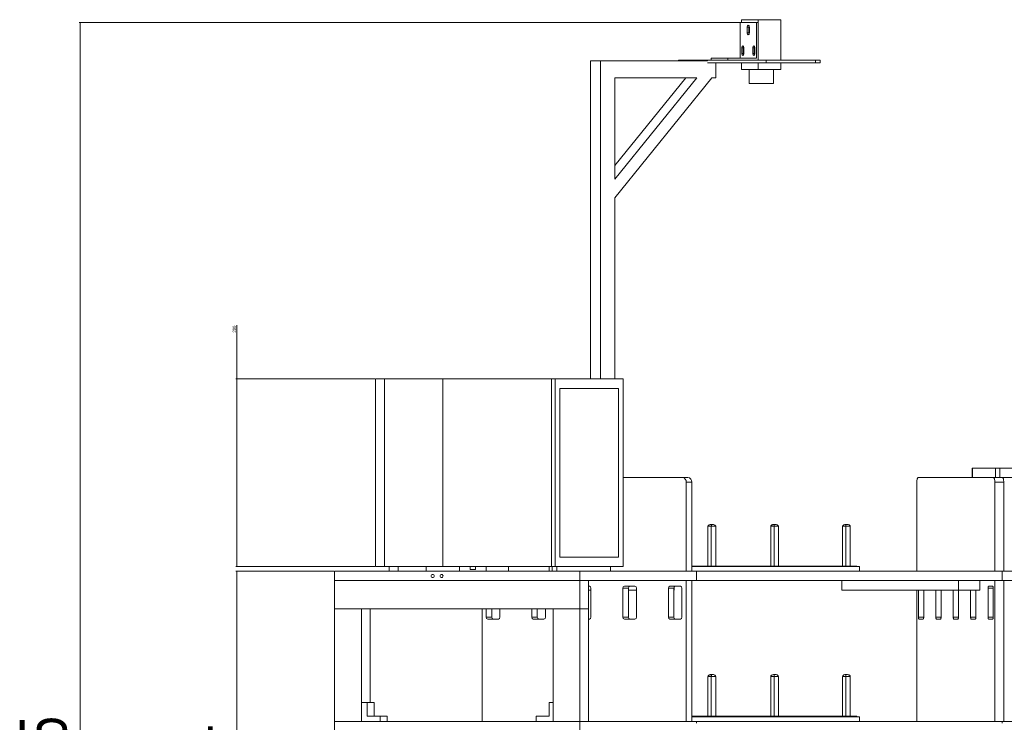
# Model space of a CAD drawing. Header units: millimetres. Extents: x 1529 to 6255, y 1713 to 5797.
# Tile 2 of 82: x 1529 to 2579, y 2724 to 3473. Entities that reach past the tile are written whole.
import ezdxf

# ---------------------------------------------------------------- set-up
doc = ezdxf.new("R2010")
doc.units = ezdxf.units.MM
doc.styles.add('SLDTEXTSTYLE0', font='TXT', dxfattribs={"width": 0.75})
doc.dimstyles.new('SLDDIMSTYLE0', dxfattribs={"dimtxt": 50, "dimasz": 3.302, "dimexe": 0, "dimexo": 0.0625, "dimgap": 12.5, "dimtad": 1, "dimrnd": 1e-09, "dimzin": 12, "dimdsep": 46, "dimtxsty": 'SLDTEXTSTYLE0', "dimsah": 1, "dimcen": 0.09, "dimadec": 0, "dimazin": 3, "dimtfac": 1, "dimtofl": 0, "dimtmove": 0, "dimatfit": 3, "dimfxl": 0, "dimfrac": 2, "dimtolj": 1, "dimtzin": 12, "dimarcsym": 0})
doc.dimstyles.new('SLDDIMSTYLE1', dxfattribs={"dimtxt": 3.5, "dimasz": 3.302, "dimexe": 0, "dimexo": 0.0625, "dimgap": 0.875, "dimtad": 1, "dimrnd": 1e-09, "dimzin": 12, "dimdsep": 46, "dimtxsty": 'SLDTEXTSTYLE0', "dimsah": 1, "dimcen": 0.09, "dimadec": 0, "dimazin": 3, "dimtfac": 1, "dimtofl": 0, "dimtmove": 0, "dimatfit": 3, "dimfxl": 0, "dimfrac": 2, "dimtolj": 1, "dimtzin": 12, "dimarcsym": 0})

# ---------------------------------------------------------------- blocks, each defined once
blk = doc.blocks.new('_D')
at = {"color": 7, "linetype": 'Continuous', "lineweight": 0}
for p, q in [((1863.7, 2884.7), (1759.5, 2884.7)), ((1760.5, 2020.7), (1760.5, 2884.7)), ((1876.3, 2020.7), (1759.5, 2020.7))]:
    blk.add_line(p, q, dxfattribs=at)
for points in [[(1760.5, 2884.7), (1760, 2881.4), (1761, 2881.4)], [(1760.5, 2020.7), (1761, 2024), (1760, 2024)]]:
    blk.add_solid(points, dxfattribs=at)
at = {"color": 7, "linetype": 'Continuous', "lineweight": 0, "insert": (1696.1, 2637.1), "char_height": 50, "attachment_point": 1, "rotation": 90, "style": 'SLDTEXTSTYLE0'}
blk.add_mtext('864', dxfattribs=at)
blk = doc.blocks.new('_D_1')
at = {"color": 7, "linetype": 'Continuous', "lineweight": 0}
for p, q in [((2313.7, 3469.7), (1592.3, 3469.7)), ((1593.3, 1924.7), (1593.3, 3469.7)), ((1956.9, 1924.7), (1592.3, 1924.7))]:
    blk.add_line(p, q, dxfattribs=at)
for points in [[(1593.3, 3469.7), (1592.8, 3466.4), (1593.8, 3466.4)], [(1593.3, 1924.7), (1593.8, 1928), (1592.8, 1928)]]:
    blk.add_solid(points, dxfattribs=at)
at = {"color": 7, "linetype": 'Continuous', "lineweight": 0, "insert": (1528.8, 2618.7), "char_height": 50, "attachment_point": 1, "rotation": 90, "style": 'SLDTEXTSTYLE0'}
blk.add_mtext('1545', dxfattribs=at)
blk = doc.blocks.new('_D_2')
at = {"color": 7, "linetype": 'Continuous', "lineweight": 0}
for p, q in [((1760.5, 3089.7), (1760.5, 3147)), ((1907.4, 3089.7), (1759.5, 3089.7)), ((1760.5, 2889.7), (1760.5, 3089.7)), ((1907.4, 2889.7), (1759.5, 2889.7))]:
    blk.add_line(p, q, dxfattribs=at)
for points in [[(1760.5, 3089.7), (1760, 3086.4), (1761, 3086.4)], [(1760.5, 2889.7), (1761, 2893), (1760, 2893)]]:
    blk.add_solid(points, dxfattribs=at)
at = {"color": 7, "linetype": 'Continuous', "lineweight": 0, "insert": (1756, 3139.2), "char_height": 3.5, "attachment_point": 1, "rotation": 90, "style": 'SLDTEXTSTYLE0'}
blk.add_mtext('200', dxfattribs=at)

msp = doc.modelspace()

# ---------------------------------------------------------------- linework, layer by layer
at = {"color": 7, "linetype": 'Continuous', "lineweight": 15}
for p, q in [((2297.064, 3431.681), (2297.064, 3469.681)), ((2297.064, 3469.681), (2314.698, 3469.681)), ((2298.682, 3469.681), (2298.682, 3472.681)), ((2316.316, 3472.681), (2298.682, 3472.681)), ((2314.698, 3469.681), (2316.316, 3469.681)), ((2314.698, 3431.681), (2314.698, 3469.681)), ((2316.316, 3429.681), (2316.316, 3472.681)), ((2316.316, 3472.681), (2340.586, 3472.681)), ((2316.316, 3429.681), (2316.316, 3469.681)), ((2340.586, 3429.681), (2340.586, 3472.681)), ((2304.706, 3458.681), (2304.706, 3464.681)), ((2306.324, 3464.681), (2304.706, 3464.681)), ((2306.324, 3458.681), (2304.706, 3458.681)), ((2306.324, 3458.681), (2306.324, 3464.681)), ((2307.057, 3458.681), (2307.057, 3464.681)), ((2298.828, 3436.681), (2298.828, 3442.681)), ((2300.446, 3442.681), (2298.828, 3442.681)), ((2300.446, 3436.681), (2298.828, 3436.681)), ((2300.446, 3436.681), (2300.446, 3442.681)), ((2301.179, 3436.681), (2301.179, 3442.681)), ((2310.583, 3436.681), (2310.583, 3442.681)), ((2312.202, 3442.681), (2310.583, 3442.681)), ((2312.202, 3436.681), (2310.583, 3436.681)), ((2312.202, 3436.681), (2312.202, 3442.681)), ((2312.935, 3436.681), (2312.935, 3442.681)), ((2137.615, 3428.678), (2137.615, 3089.678)), ((2148.195, 3428.678), (2137.615, 3428.678)), ((2148.195, 3428.678), (2148.195, 3089.678)), ((2262.226, 3428.678), (2148.195, 3428.678)), ((2231.42, 3429.681), (2231.42, 3428.678)), ((2231.42, 3429.681), (2242, 3429.681)), ((2242, 3429.681), (2262.225, 3429.681)), ((2242, 3428.678), (2242, 3429.681)), ((2262.225, 3429.681), (2262.225, 3428.678)), ((2262.225, 3429.681), (2325.081, 3429.681)), ((2262.226, 3426.681), (2325.081, 3426.681)), ((2266.322, 3429.681), (2266.322, 3431.681)), ((2266.322, 3431.681), (2283.955, 3431.681)), ((2271.165, 3410.678), (2271.165, 3426.681)), ((2283.955, 3429.681), (2283.955, 3431.681)), ((2283.955, 3431.681), (2314.698, 3431.681)), ((2298.682, 3419.681), (2298.682, 3426.681)), ((2316.316, 3419.681), (2316.316, 3426.681)), ((2325.081, 3429.681), (2325.081, 3426.681)), ((2325.081, 3429.681), (2377.667, 3429.681)), ((2325.081, 3426.681), (2377.667, 3426.681)), ((2340.586, 3419.681), (2340.586, 3426.681)), ((2377.667, 3429.681), (2377.667, 3426.681)), ((2377.667, 3429.681), (2382.424, 3429.681)), ((2377.667, 3426.681), (2382.424, 3426.681)), ((2382.424, 3429.681), (2382.424, 3426.681)), ((2316.316, 3419.681), (2298.682, 3419.681)), ((2306.634, 3419.681), (2306.634, 3404.681)), ((2340.586, 3419.681), (2316.316, 3419.681)), ((2332.634, 3404.681), (2332.634, 3419.681)), ((2163.566, 3282.678), (2267.12, 3410.678)), ((2163.566, 3410.678), (2250.94, 3410.678)), ((2163.566, 3302.678), (2163.566, 3410.678)), ((2250.94, 3410.678), (2163.566, 3302.678)), ((2239.184, 3410.678), (2163.566, 3317.209)), ((2267.12, 3410.678), (2271.165, 3410.678)), ((2306.634, 3404.681), (2332.634, 3404.681)), ((2163.566, 3089.678), (2163.566, 3282.678)), ((1908.37, 2889.678), (1908.37, 3089.678)), ((1917.881, 3089.678), (1908.37, 3089.678)), ((1917.881, 2889.678), (1917.881, 3089.678)), ((1980.06, 3089.678), (1917.881, 3089.678)), ((1980.06, 2889.678), (1980.06, 3089.678)), ((2096.03, 3089.678), (1980.06, 3089.678)), ((2096.03, 2889.678), (2096.03, 3089.678)), ((2099.834, 3089.678), (2096.03, 3089.678)), ((2099.834, 3089.678), (2099.834, 2889.678)), ((2172.453, 3089.678), (2099.834, 3089.678)), ((2172.453, 2889.678), (2172.453, 3089.678)), ((2104.933, 2899.678), (2104.933, 3079.678)), ((2104.933, 3079.678), (2167.355, 3079.678)), ((2167.355, 3079.678), (2167.355, 2899.678)), ((2544.779, 2994.678), (2544.779, 2984.678)), ((2545.024, 2994.678), (2544.779, 2994.678)), ((2545.024, 2994.678), (2545.024, 2984.678)), ((2569.393, 2994.678), (2545.024, 2994.678)), ((2569.393, 2994.678), (2569.393, 2984.678)), ((2574.148, 2994.678), (2569.393, 2994.678)), ((2574.148, 2984.678), (2574.148, 2994.678)), ((2574.148, 2994.678), (2982.066, 2994.678)), ((2172.453, 2984.678), (2235.629, 2984.678)), ((2235.629, 2984.678), (2241.507, 2984.678)), ((2487.184, 2984.678), (2567.266, 2984.678)), ((2545.024, 2984.678), (2569.393, 2984.678)), ((2569.393, 2984.678), (2574.148, 2984.678)), ((2574.148, 2984.678), (2982.066, 2984.678)), ((2239.674, 2884.678), (2239.674, 2979.678)), ((2239.674, 2979.678), (2245.552, 2979.678)), ((2245.552, 2884.678), (2245.552, 2979.678)), ((2485.639, 2884.678), (2485.639, 2979.678)), ((2568.811, 2884.678), (2568.811, 2979.678)), ((2568.811, 2979.678), (2578.322, 2979.678)), ((2578.322, 2884.678), (2578.322, 2979.678)), ((2262.858, 2932.678), (2262.858, 2890.178)), ((2262.858, 2932.678), (2266.385, 2932.678)), ((2266.35, 2934.678), (2266.938, 2934.678)), ((2266.385, 2932.678), (2266.385, 2890.178)), ((2266.385, 2932.678), (2271.239, 2932.678)), ((2267.747, 2934.678), (2266.938, 2934.678)), ((2271.239, 2890.178), (2271.239, 2932.678)), ((2329.824, 2932.678), (2333.351, 2932.678)), ((2329.824, 2932.678), (2329.824, 2890.178)), ((2333.316, 2934.678), (2333.904, 2934.678)), ((2333.351, 2890.178), (2333.351, 2932.678)), ((2333.351, 2932.678), (2338.205, 2932.678)), ((2333.904, 2934.678), (2334.713, 2934.678)), ((2338.205, 2890.178), (2338.205, 2932.678)), ((2409.763, 2932.678), (2406.236, 2932.678)), ((2406.236, 2932.678), (2406.236, 2890.178)), ((2409.728, 2934.678), (2410.316, 2934.678)), ((2414.617, 2932.678), (2409.763, 2932.678)), ((2409.763, 2932.678), (2409.763, 2890.178)), ((2410.316, 2934.678), (2411.125, 2934.678)), ((2414.617, 2890.178), (2414.617, 2932.678)), ((2167.355, 2899.678), (2104.933, 2899.678)), ((1908.37, 2889.678), (1917.881, 2889.678)), ((1917.881, 2889.678), (1980.06, 2889.678)), ((1922.935, 2884.678), (1922.935, 2889.678)), ((1932.446, 2884.678), (1932.446, 2889.678)), ((1962.173, 2884.678), (1962.173, 2889.678)), ((2096.03, 2889.678), (1980.06, 2889.678)), ((1997.897, 2884.678), (1997.897, 2889.678)), ((2009.31, 2889.678), (2009.31, 2886.678)), ((2015.017, 2886.678), (2015.017, 2889.678)), ((2026.429, 2884.678), (2026.429, 2889.678)), ((2050.27, 2884.678), (2050.27, 2889.678)), ((2093.654, 2889.678), (2093.654, 2884.678)), ((2099.834, 2889.678), (2096.03, 2889.678)), ((2096.864, 2889.678), (2096.864, 2884.678)), ((2099.834, 2889.678), (2172.453, 2889.678)), ((2101.62, 2884.678), (2101.62, 2889.678)), ((2158.976, 2889.678), (2158.976, 2884.678)), ((2245.552, 2890.178), (2421.634, 2890.178)), ((2424.634, 2889.678), (2245.552, 2889.678)), ((2421.634, 2889.678), (2421.634, 2890.178)), ((2424.634, 2884.678), (2424.634, 2889.678)), ((1864.66, 2884.678), (1864.66, 2874.678)), ((1864.66, 2884.678), (2126.2, 2884.678)), ((2009.31, 2886.678), (2015.017, 2886.678)), ((2126.2, 2884.678), (2126.2, 2874.678)), ((2126.2, 2884.678), (2250.703, 2884.678)), ((2250.703, 2884.678), (2250.703, 2874.678)), ((2250.703, 2884.678), (2576.657, 2884.678)), ((2576.657, 2884.678), (2979.557, 2884.678)), ((2576.657, 2874.678), (2576.657, 2884.678)), ((2126.2, 2874.678), (1864.66, 2874.678)), ((1864.66, 2874.678), (1864.66, 2844.678)), ((2250.703, 2874.678), (2126.2, 2874.678)), ((2126.2, 2874.678), (2126.2, 2844.678)), ((2135.471, 2874.678), (2126.2, 2874.678)), ((2135.471, 2874.678), (2135.471, 2844.678)), ((2135.471, 2868.678), (2136.463, 2868.678)), ((2173.678, 2868.678), (2185.004, 2868.678)), ((2222.219, 2868.678), (2233.545, 2868.678)), ((2226.763, 2867.81), (2226.763, 2864.678)), ((2239.674, 2724.678), (2239.674, 2874.678)), ((2245.552, 2874.678), (2245.552, 2724.678)), ((2250.703, 2874.678), (2576.657, 2874.678)), ((2405.453, 2874.678), (2405.453, 2864.678)), ((2530.063, 2874.678), (2530.063, 2864.678)), ((2552.716, 2874.678), (2552.716, 2864.678)), ((2566.47, 2868.678), (2562.144, 2868.678)), ((2568.811, 2724.678), (2568.811, 2874.678)), ((2576.657, 2874.678), (2979.557, 2874.678)), ((2578.322, 2724.678), (2578.322, 2874.678)), ((2138.081, 2864.678), (2135.471, 2864.678)), ((2138.081, 2866.678), (2138.081, 2835.678)), ((2172.06, 2835.678), (2172.06, 2866.678)), ((2177.938, 2866.678), (2172.06, 2866.678)), ((2177.938, 2835.678), (2177.938, 2866.678)), ((2186.622, 2864.678), (2177.938, 2864.678)), ((2186.622, 2866.678), (2186.622, 2835.678)), ((2220.601, 2835.678), (2220.601, 2866.678)), ((2226.479, 2866.678), (2220.601, 2866.678)), ((2226.479, 2835.678), (2226.479, 2866.678)), ((2226.763, 2864.678), (2226.479, 2864.678)), ((2235.163, 2866.678), (2235.163, 2835.678)), ((2530.063, 2864.678), (2405.453, 2864.678)), ((2485.639, 2724.678), (2485.639, 2864.678)), ((2487.362, 2864.678), (2487.362, 2835.678)), ((2492.924, 2835.678), (2492.924, 2864.678)), ((2505.903, 2835.678), (2505.903, 2864.678)), ((2511.465, 2864.678), (2511.465, 2835.678)), ((2524.444, 2835.678), (2524.444, 2864.678)), ((2530.006, 2864.678), (2530.006, 2835.678)), ((2552.716, 2864.678), (2530.063, 2864.678)), ((2542.985, 2864.678), (2542.985, 2835.678)), ((2548.547, 2835.678), (2548.547, 2864.678)), ((2561.526, 2835.678), (2561.526, 2866.678)), ((2567.088, 2866.678), (2567.088, 2835.678)), ((1864.66, 2844.678), (2126.2, 2844.678)), ((1864.66, 2844.678), (1864.66, 2724.678)), ((1864.66, 2844.678), (1893.192, 2844.678)), ((1893.192, 2844.678), (1893.192, 2724.678)), ((1902.462, 2744.678), (1902.462, 2844.678)), ((2021.926, 2844.678), (2021.926, 2724.678)), ((2026.437, 2835.678), (2026.437, 2844.678)), ((2026.437, 2835.678), (2032.315, 2835.678)), ((2032.315, 2835.678), (2032.315, 2844.678)), ((2040.999, 2844.678), (2040.999, 2835.678)), ((2074.978, 2835.678), (2074.978, 2844.678)), ((2074.978, 2835.678), (2080.856, 2835.678)), ((2080.856, 2844.678), (2080.856, 2835.678)), ((2089.54, 2844.678), (2089.54, 2835.678)), ((2097.669, 2724.678), (2097.669, 2844.678)), ((2097.669, 2844.678), (2126.2, 2844.678)), ((2126.2, 2844.678), (2135.471, 2844.678)), ((2126.2, 2844.678), (2126.2, 2724.678)), ((2135.471, 2724.678), (2135.471, 2844.678)), ((2172.06, 2835.678), (2177.938, 2835.678)), ((2220.601, 2835.678), (2226.479, 2835.678)), ((2039.381, 2833.678), (2028.055, 2833.678)), ((2087.922, 2833.678), (2076.596, 2833.678)), ((2136.463, 2833.678), (2135.471, 2833.678)), ((2185.004, 2833.678), (2173.678, 2833.678)), ((2233.545, 2833.678), (2222.219, 2833.678)), ((2492.306, 2833.678), (2487.98, 2833.678)), ((2506.521, 2833.678), (2510.847, 2833.678)), ((2525.062, 2833.678), (2529.388, 2833.678)), ((2547.929, 2833.678), (2543.603, 2833.678)), ((2562.144, 2833.678), (2566.47, 2833.678)), ((2262.858, 2772.678), (2262.858, 2730.178)), ((2262.858, 2772.678), (2266.385, 2772.678)), ((2266.35, 2774.678), (2266.938, 2774.678)), ((2266.385, 2772.678), (2266.385, 2730.178)), ((2266.385, 2772.678), (2271.239, 2772.678)), ((2267.747, 2774.678), (2266.938, 2774.678)), ((2271.239, 2730.178), (2271.239, 2772.678)), ((2329.824, 2772.678), (2333.351, 2772.678)), ((2329.824, 2772.678), (2329.824, 2730.178)), ((2333.316, 2774.678), (2333.904, 2774.678)), ((2333.351, 2772.678), (2338.205, 2772.678)), ((2333.351, 2730.178), (2333.351, 2772.678)), ((2333.904, 2774.678), (2334.713, 2774.678)), ((2338.205, 2730.178), (2338.205, 2772.678)), ((2409.763, 2772.678), (2406.236, 2772.678)), ((2406.236, 2772.678), (2406.236, 2730.178)), ((2409.728, 2774.678), (2410.316, 2774.678)), ((2414.617, 2772.678), (2409.763, 2772.678)), ((2409.763, 2730.178), (2409.763, 2772.678)), ((2410.316, 2774.678), (2411.125, 2774.678)), ((2414.617, 2730.178), (2414.617, 2772.678)), ((1899.349, 2744.678), (1894.119, 2744.678)), ((1899.349, 2730.178), (1899.349, 2744.678)), ((1899.349, 2744.678), (1906.766, 2744.678)), ((1906.766, 2730.178), (1906.766, 2744.678)), ((2093.365, 2730.178), (2093.365, 2744.678)), ((2093.365, 2744.678), (2097.669, 2744.678)), ((1864.66, 2724.678), (2126.2, 2724.678)), ((1864.66, 2724.678), (1864.66, 2714.678)), ((1864.66, 2724.678), (1893.192, 2724.678)), ((1913.14, 2730.178), (1899.349, 2730.178)), ((1913.14, 2724.678), (1913.14, 2730.178)), ((1920.556, 2730.178), (1913.14, 2730.178)), ((1920.556, 2724.678), (1920.556, 2730.178)), ((2079.575, 2724.678), (2079.575, 2730.178)), ((2079.575, 2730.178), (2093.365, 2730.178)), ((2126.2, 2724.678), (2097.669, 2724.678)), ((2126.2, 2724.678), (2126.2, 2714.678)), ((2126.2, 2724.678), (2250.703, 2724.678)), ((2135.471, 2724.678), (2126.2, 2724.678)), ((2245.552, 2730.178), (2421.634, 2730.178)), ((2424.634, 2729.678), (2245.552, 2729.678)), ((2250.703, 2724.678), (2250.703, 2722.678)), ((2250.703, 2724.678), (2576.657, 2724.678)), ((2421.634, 2729.678), (2421.634, 2730.178)), ((2424.634, 2724.678), (2424.634, 2729.678)), ((2576.657, 2724.678), (2576.657, 2722.678)), ((2576.657, 2724.678), (2979.557, 2724.678))]:
    msp.add_line(p, q, dxfattribs=at)
at = {"color": 8, "linetype": 'Continuous', "lineweight": 15}
for p, q in [((2567.088, 2866.678), (2561.526, 2866.678)), ((2487.362, 2835.678), (2492.924, 2835.678)), ((2511.465, 2835.678), (2505.903, 2835.678)), ((2530.006, 2835.678), (2524.444, 2835.678)), ((2542.985, 2835.678), (2548.547, 2835.678)), ((2567.088, 2835.678), (2561.526, 2835.678))]:
    msp.add_line(p, q, dxfattribs=at)
at = {"color": 7, "linetype": 'Continuous', "lineweight": 15, "flags": 128}
for points in [[(2304.706, 3464.681), (2304.795, 3465.447), (2305.05, 3466.096), (2305.431, 3466.529), (2305.881, 3466.681), (2306.331, 3466.529), (2306.712, 3466.096), (2306.967, 3465.447), (2307.057, 3464.681)], [(2307.057, 3458.681), (2306.967, 3457.916), (2306.712, 3457.267), (2306.331, 3456.834), (2305.881, 3456.681), (2305.431, 3456.834), (2305.05, 3457.267), (2304.795, 3457.916), (2304.706, 3458.681)], [(2298.828, 3442.681), (2298.917, 3443.447), (2299.172, 3444.095), (2299.553, 3444.529), (2300.003, 3444.681), (2300.453, 3444.529), (2300.835, 3444.095), (2301.089, 3443.447), (2301.179, 3442.681)], [(2310.583, 3442.681), (2310.673, 3443.447), (2310.928, 3444.095), (2311.309, 3444.529), (2311.759, 3444.681), (2312.209, 3444.529), (2312.59, 3444.095), (2312.845, 3443.447), (2312.935, 3442.681)], [(2301.179, 3436.681), (2301.089, 3435.916), (2300.835, 3435.267), (2300.453, 3434.833), (2300.003, 3434.681), (2299.553, 3434.833), (2299.172, 3435.267), (2298.917, 3435.916), (2298.828, 3436.681)], [(2312.935, 3436.681), (2312.845, 3435.916), (2312.59, 3435.267), (2312.209, 3434.833), (2311.759, 3434.681), (2311.309, 3434.833), (2310.928, 3435.267), (2310.673, 3435.916), (2310.583, 3436.681)], [(1967.707, 2879.678), (1967.826, 2880.31), (1968.166, 2880.845), (1968.676, 2881.203), (1969.276, 2881.328), (1969.877, 2881.203), (1970.386, 2880.845), (1970.726, 2880.31), (1970.845, 2879.678), (1970.726, 2879.047), (1970.386, 2878.512), (1969.877, 2878.154), (1969.276, 2878.028), (1968.676, 2878.154), (1968.166, 2878.512), (1967.826, 2879.047), (1967.707, 2879.678)], [(1977.217, 2879.678), (1977.337, 2880.31), (1977.677, 2880.845), (1978.186, 2881.203), (1978.787, 2881.328), (1979.387, 2881.203), (1979.896, 2880.845), (1980.236, 2880.31), (1980.356, 2879.678), (1980.236, 2879.047), (1979.896, 2878.512), (1979.387, 2878.154), (1978.787, 2878.028), (1978.186, 2878.154), (1977.677, 2878.512), (1977.337, 2879.047), (1977.217, 2879.678)], [(2561.526, 2866.678), (2561.538, 2867.068), (2561.573, 2867.444), (2561.63, 2867.789), (2561.707, 2868.092), (2561.801, 2868.341), (2561.907, 2868.526), (2562.023, 2868.64), (2562.144, 2868.678)], [(2566.47, 2868.678), (2566.591, 2868.64), (2566.707, 2868.526), (2566.814, 2868.341), (2566.907, 2868.092), (2566.984, 2867.789), (2567.041, 2867.444), (2567.076, 2867.068), (2567.088, 2866.678)], [(2487.98, 2833.678), (2487.859, 2833.717), (2487.743, 2833.831), (2487.637, 2834.015), (2487.543, 2834.264), (2487.466, 2834.567), (2487.409, 2834.913), (2487.374, 2835.288), (2487.362, 2835.678)], [(2492.924, 2835.678), (2492.912, 2835.288), (2492.877, 2834.913), (2492.82, 2834.567), (2492.743, 2834.264), (2492.649, 2834.015), (2492.543, 2833.831), (2492.427, 2833.717), (2492.306, 2833.678)], [(2506.521, 2833.678), (2506.4, 2833.717), (2506.284, 2833.831), (2506.178, 2834.015), (2506.084, 2834.264), (2506.007, 2834.567), (2505.95, 2834.913), (2505.915, 2835.288), (2505.903, 2835.678)], [(2511.465, 2835.678), (2511.453, 2835.288), (2511.418, 2834.913), (2511.361, 2834.567), (2511.284, 2834.264), (2511.19, 2834.015), (2511.084, 2833.831), (2510.968, 2833.717), (2510.847, 2833.678)], [(2525.062, 2833.678), (2524.941, 2833.717), (2524.825, 2833.831), (2524.719, 2834.015), (2524.625, 2834.264), (2524.548, 2834.567), (2524.491, 2834.913), (2524.456, 2835.288), (2524.444, 2835.678)], [(2530.006, 2835.678), (2529.994, 2835.288), (2529.959, 2834.913), (2529.902, 2834.567), (2529.825, 2834.264), (2529.731, 2834.015), (2529.625, 2833.831), (2529.509, 2833.717), (2529.388, 2833.678)], [(2543.603, 2833.678), (2543.482, 2833.717), (2543.366, 2833.831), (2543.26, 2834.015), (2543.166, 2834.264), (2543.089, 2834.567), (2543.032, 2834.913), (2542.997, 2835.288), (2542.985, 2835.678)], [(2548.547, 2835.678), (2548.535, 2835.288), (2548.5, 2834.913), (2548.443, 2834.567), (2548.366, 2834.264), (2548.273, 2834.015), (2548.166, 2833.831), (2548.05, 2833.717), (2547.929, 2833.678)], [(2562.144, 2833.678), (2562.023, 2833.717), (2561.907, 2833.831), (2561.801, 2834.015), (2561.707, 2834.264), (2561.63, 2834.567), (2561.573, 2834.913), (2561.538, 2835.288), (2561.526, 2835.678)], [(2567.088, 2835.678), (2567.076, 2835.288), (2567.041, 2834.913), (2566.984, 2834.567), (2566.907, 2834.264), (2566.814, 2834.015), (2566.707, 2833.831), (2566.591, 2833.717), (2566.47, 2833.678)]]:
    msp.add_lwpolyline(points, dxfattribs=at)
at = {"color": 7, "linetype": 'Continuous', "lineweight": 15}
for centre, radius, start, end in [((2308.985, 3464.781), 2.663, 149.50593, 182.142669), ((2308.992, 3458.583), 2.67, 177.896429, 210.454972), ((2303.107, 3442.781), 2.663, 149.505881, 182.140482), ((2303.107, 3436.582), 2.663, 177.859518, 210.494119), ((2314.863, 3442.781), 2.663, 149.505881, 182.140482), ((2314.863, 3436.582), 2.663, 177.859518, 210.494119), ((2235.096, 2980.11), 4.599, 354.610105, 83.336624), ((2240.973, 2980.11), 4.599, 354.610105, 83.336624), ((2136.25, 2866.851), 1.84, 354.612611, 83.335181), ((2173.891, 2866.851), 1.84, 96.665007, 185.389265), ((2179.769, 2866.851), 1.84, 96.665007, 185.389265), ((2184.791, 2866.851), 1.84, 354.612781, 83.332946), ((2222.432, 2866.851), 1.84, 96.665007, 185.389265), ((2228.31, 2866.851), 1.84, 96.665007, 185.389265), ((2233.332, 2866.851), 1.84, 354.610735, 83.334993), ((2028.269, 2835.506), 1.84, 174.614556, 263.331172), ((2034.146, 2835.506), 1.84, 174.614556, 263.331172), ((2039.168, 2835.506), 1.84, 276.666782, 5.38749), ((2076.81, 2835.506), 1.84, 174.614385, 263.333407), ((2082.687, 2835.506), 1.84, 174.614385, 263.333407), ((2087.709, 2835.506), 1.84, 276.665977, 5.388295), ((2136.25, 2835.506), 1.84, 276.666593, 5.385615), ((2173.892, 2835.506), 1.84, 174.61251, 263.333218), ((2179.769, 2835.506), 1.84, 174.61251, 263.333218), ((2184.791, 2835.506), 1.84, 276.668828, 5.385444), ((2222.433, 2835.506), 1.84, 174.61251, 263.333218), ((2228.31, 2835.506), 1.84, 174.61251, 263.333218), ((2233.332, 2835.506), 1.84, 276.666782, 5.38749)]:
    msp.add_arc(centre, radius, start, end, dxfattribs=at)
for centre, ratio, start_param, end_param in [((2487.184, 2979.678), 0.30901692, 0, 1.57079633), ((2567.266, 2979.678), 0.30901692, 4.71238898, 6.28318531), ((2576.777, 2979.678), 0.30901694, 4.71238898, 6.28318531)]:
    msp.add_ellipse(centre, major_axis=(0, 5), ratio=ratio, start_param=start_param, end_param=end_param, dxfattribs=at)
for points, knots in [([(2266.35, 2934.678), (2265.939, 2934.615), (2265.146, 2934.494), (2264.081, 2934.154), (2263.315, 2933.481), (2263.013, 2932.951), (2262.858, 2932.678)], [0, 0, 0, 0, 0.29625449, 0.57180087, 0.77970375, 1, 1, 1, 1]), ([(2266.938, 2934.678), (2266.873, 2934.615), (2266.747, 2934.494), (2266.578, 2934.154), (2266.457, 2933.481), (2266.409, 2932.951), (2266.385, 2932.678)], [0, 0, 0, 0, 0.29625661, 0.57180091, 0.77970377, 1, 1, 1, 1]), ([(2271.239, 2932.678), (2271.041, 2933.026), (2270.655, 2933.706), (2269.398, 2934.452), (2268.386, 2934.591), (2267.747, 2934.678)], [0, 0, 0, 0, 0.27793323, 0.54322761, 1, 1, 1, 1]), ([(2333.316, 2934.678), (2332.905, 2934.615), (2332.112, 2934.494), (2331.047, 2934.154), (2330.281, 2933.481), (2329.979, 2932.951), (2329.824, 2932.678)], [0, 0, 0, 0, 0.29624956, 0.57180009, 0.77970276, 1, 1, 1, 1]), ([(2333.351, 2932.678), (2333.382, 2933.026), (2333.443, 2933.706), (2333.642, 2934.452), (2333.803, 2934.591), (2333.904, 2934.678)], [0, 0, 0, 0, 0.27793248, 0.54322674, 1, 1, 1, 1]), ([(2338.205, 2932.678), (2338.007, 2933.026), (2337.621, 2933.706), (2336.364, 2934.452), (2335.353, 2934.591), (2334.713, 2934.678)], [0, 0, 0, 0, 0.27792228, 0.54321494, 1, 1, 1, 1]), ([(2406.236, 2932.678), (2406.434, 2933.026), (2406.82, 2933.706), (2408.077, 2934.452), (2409.088, 2934.591), (2409.728, 2934.678)], [0, 0, 0, 0, 0.2779285, 0.54322214, 1, 1, 1, 1]), ([(2409.763, 2932.678), (2409.794, 2933.026), (2409.855, 2933.706), (2410.055, 2934.452), (2410.215, 2934.591), (2410.316, 2934.678)], [0, 0, 0, 0, 0.27792873, 0.54321942, 1, 1, 1, 1]), ([(2411.125, 2934.678), (2411.536, 2934.615), (2412.329, 2934.494), (2413.394, 2934.154), (2414.16, 2933.481), (2414.462, 2932.951), (2414.617, 2932.678)], [0, 0, 0, 0, 0.29625449, 0.57180087, 0.77970375, 1, 1, 1, 1]), ([(2266.35, 2774.678), (2265.939, 2774.615), (2265.146, 2774.494), (2264.081, 2774.154), (2263.315, 2773.481), (2263.013, 2772.951), (2262.858, 2772.678)], [0, 0, 0, 0, 0.29625546, 0.57180045, 0.77969318, 1, 1, 1, 1]), ([(2266.938, 2774.678), (2266.873, 2774.615), (2266.747, 2774.494), (2266.578, 2774.154), (2266.457, 2773.481), (2266.409, 2772.951), (2266.385, 2772.678)], [0, 0, 0, 0, 0.29625758, 0.57180049, 0.7796932, 1, 1, 1, 1]), ([(2271.239, 2772.678), (2271.041, 2773.026), (2270.655, 2773.706), (2269.398, 2774.452), (2268.386, 2774.591), (2267.747, 2774.678)], [0, 0, 0, 0, 0.27793115, 0.54323102, 1, 1, 1, 1]), ([(2333.316, 2774.678), (2332.905, 2774.615), (2332.112, 2774.494), (2331.047, 2774.154), (2330.281, 2773.481), (2329.979, 2772.951), (2329.824, 2772.678)], [0, 0, 0, 0, 0.29625053, 0.57179967, 0.7796922, 1, 1, 1, 1]), ([(2333.351, 2772.678), (2333.382, 2773.026), (2333.443, 2773.706), (2333.642, 2774.452), (2333.803, 2774.591), (2333.904, 2774.678)], [0, 0, 0, 0, 0.2779304, 0.54323016, 1, 1, 1, 1]), ([(2338.205, 2772.678), (2338.007, 2773.026), (2337.621, 2773.706), (2336.364, 2774.452), (2335.353, 2774.591), (2334.713, 2774.678)], [0, 0, 0, 0, 0.2779202, 0.54321836, 1, 1, 1, 1]), ([(2406.236, 2772.678), (2406.434, 2773.026), (2406.82, 2773.706), (2408.077, 2774.452), (2409.088, 2774.591), (2409.728, 2774.678)], [0, 0, 0, 0, 0.27792642, 0.54322556, 1, 1, 1, 1]), ([(2410.316, 2774.678), (2410.251, 2774.615), (2410.125, 2774.494), (2409.957, 2774.154), (2409.835, 2773.481), (2409.788, 2772.951), (2409.763, 2772.678)], [0, 0, 0, 0, 0.29625248, 0.57179369, 0.77969479, 1, 1, 1, 1]), ([(2411.125, 2774.678), (2411.536, 2774.615), (2412.329, 2774.494), (2413.394, 2774.154), (2414.16, 2773.481), (2414.462, 2772.951), (2414.617, 2772.678)], [0, 0, 0, 0, 0.29625546, 0.57180045, 0.77969318, 1, 1, 1, 1])]:
    msp.add_open_spline(points, degree=3, knots=knots, dxfattribs=at)

# ---------------------------------------------------------------- dimensions: what is measured, and where the dimension line sits
at = {"color": 7, "linetype": 'Continuous', "lineweight": 0}
for base, p1, p2, dimstyle, picture, middle in [((1593.27, 3469.681), (1957.86, 1924.678), (2314.698, 3469.681), 'SLDDIMSTYLE0', '_D_1', (1593.27, 2692.554)), ((1760.523, 3089.678), (1908.37, 2889.678), (1908.37, 3089.678), 'SLDDIMSTYLE1', '_D_2', (1760.523, 3143.117)), ((1760.523, 2884.678), (1877.261, 2020.678), (1864.66, 2884.678), 'SLDDIMSTYLE0', '_D', (1760.523, 2692.554))]:
    dim = msp.add_linear_dim(base=base, p1=p1, p2=p2, angle=90, dimstyle=dimstyle, dxfattribs=at)
    dim.commit()
    dim.dimension.update_dxf_attribs({"geometry": picture, "text_midpoint": middle, "dimtype": 160})

doc.saveas('drawing.dxf')
